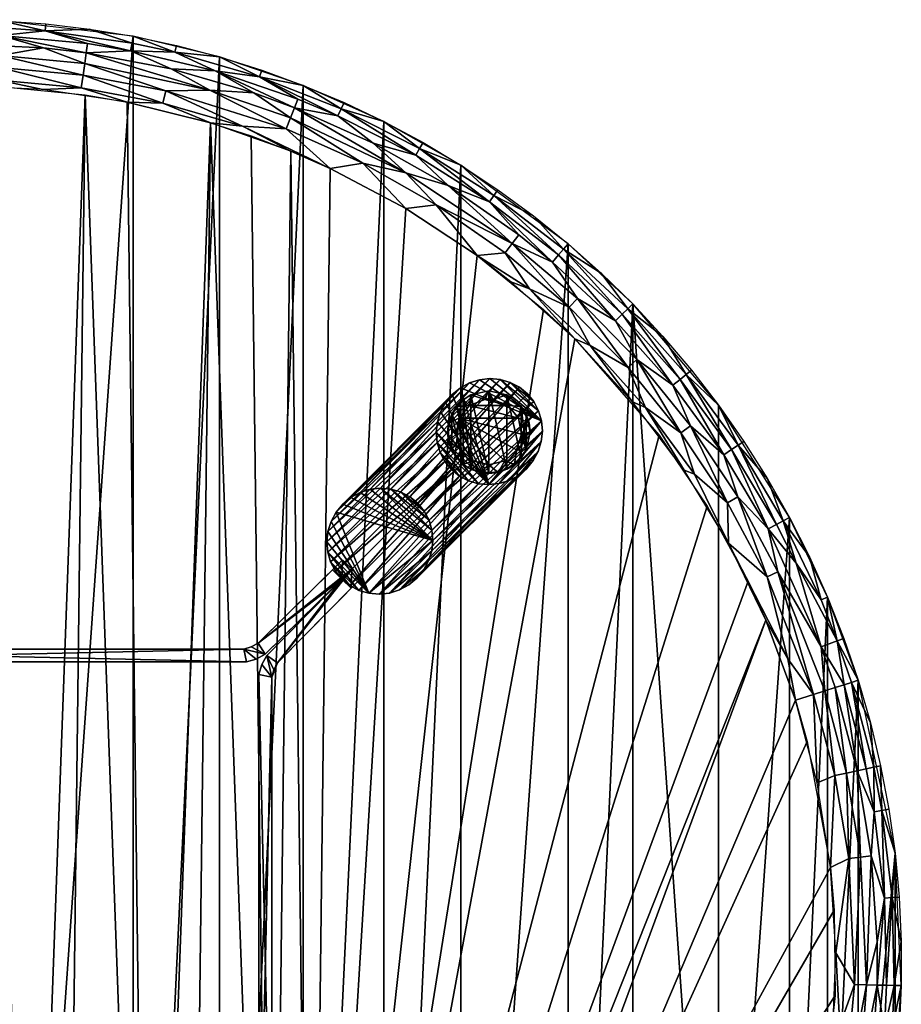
# Model space of a CAD drawing. Header units: inches. Extents: x -18 to 18, y -18 to 18.
# Tile 4 of 4: x 1.2 to 18, y -0.8 to 18. Entities that reach past the tile are written whole.
import ezdxf

# ---------------------------------------------------------------- set-up
doc = ezdxf.new("R2010")
doc.units = ezdxf.units.IN
doc.header["$MEASUREMENT"] = 0
for name, color, linetype in [('AFUTL-3-EDPL', 19, 'Continuous'), ('AFUTL-3-GDPL', 19, 'Continuous'), ('AFUTL-3-HWPT', 4, 'Continuous'), ('AFUTL-3-LGWD', 15, 'Continuous'), ('AFUTL-3-TPWD', 15, 'Continuous')]:
    doc.layers.add(name, color=color, linetype=linetype)

msp = doc.modelspace()

# ---------------------------------------------------------------- meshes
at = {"layer": 'AFUTL-3-EDPL'}
mesh = msp.add_polyface(dxfattribs=at)
corners = [(2.431, 17.164, 14.168), (2.399, 16.941, 14.045), (0.813, 17.317, 14.168), (0, 17.54, 14.323), (-0.831, 17.699, 14.509), (0.831, 17.699, 14.509), (5.654, 16.604, 14.323), (4.813, 16.654, 14.168), (4.075, 17.06, 14.323), (0.791, 16.849, 13.958), (-0.802, 17.091, 14.045), (0.802, 17.091, 14.045), (6.351, 16.13, 14.168), (0.844, 17.98, 15), (1.686, 17.921, 15), (1.673, 17.788, 14.719), (4.998, 17.292, 15), (5.76, 16.913, 14.719), (4.15, 17.378, 14.719), (2.524, 17.822, 15), (3.331, 17.553, 14.719), (2.459, 17.367, 14.323), (6.492, 16.486, 14.509), (4.919, 17.022, 14.509), (6.269, 15.92, 14.045), (5.438, 15.967, 13.958), (3.975, 16.642, 14.045), (2.365, 16.701, 13.958), (3.918, 16.406, 13.958), (3.356, 17.684, 15), (4.181, 17.508, 15), (1.642, 17.463, 14.323), (2.484, 17.543, 14.509), (0.837, 17.847, 14.719), (-0.837, 17.847, 14.719), (0, 18, 15), (3.304, 17.408, 14.509), (5.803, 17.039, 15), (-0.813, 17.317, 14.168), (6.361, 15.491, 13.929), (4.825, 16.036, 13.929), (3.242, 16.429, 13.929), (1.629, 16.667, 13.929), (0, 16.746, 13.929), (6.426, 16.32, 14.323), (-0.791, 16.849, 13.958)]
mesh.append_faces([[corners[k] for k in face] for face in [(15, 36, 32)]], dxfattribs={"vtx0": -1})
mesh.append_faces([[corners[k] for k in face] for face in [(1, 27, 11), (31, 3, 5), (6, 8, 23), (26, 28, 1), (15, 5, 33), (18, 36, 20), (36, 21, 32), (21, 0, 31)]], dxfattribs={"vtx0": -1, "vtx1": -1})
mesh.append_faces([[corners[k] for k in face] for face in [(0, 1, 2), (3, 4, 5), (12, 7, 6), (16, 17, 18), (19, 20, 15), (24, 25, 26), (25, 28, 26), (32, 21, 5), (33, 34, 35), (17, 23, 18), (31, 2, 3), (27, 9, 11), (18, 23, 36), (20, 36, 15), (28, 27, 1), (5, 34, 33), (7, 0, 21), (0, 2, 31), (23, 8, 36), (2, 38, 3), (12, 24, 7), (11, 38, 2), (25, 40, 28), (28, 41, 27), (27, 42, 9), (43, 45, 9)]], dxfattribs={"vtx0": -1, "vtx1": -1, "vtx2": -1})
mesh.append_faces([[corners[k] for k in face] for face in [(6, 7, 8), (9, 10, 11), (24, 26, 7), (13, 15, 33), (29, 18, 20), (33, 35, 13), (28, 40, 41), (27, 41, 42), (9, 42, 43)]], dxfattribs={"vtx0": -1, "vtx2": -1})
mesh.append_faces([[corners[k] for k in face] for face in [(8, 7, 21)]], dxfattribs={"vtx1": -1})
mesh.append_faces([[corners[k] for k in face] for face in [(13, 14, 15), (17, 22, 23), (29, 30, 18), (8, 21, 36), (7, 26, 0), (16, 37, 17), (15, 32, 5), (19, 29, 20), (1, 11, 2), (26, 1, 0), (14, 19, 15), (30, 16, 18)]], dxfattribs={"vtx1": -1, "vtx2": -1})
mesh.append_faces([[corners[k] for k in face] for face in [(25, 39, 40), (44, 6, 23), (21, 31, 5)]], dxfattribs={"vtx2": -1})
mesh = msp.add_polyface(dxfattribs=at)
corners = [(7.926, 15.647, 14.323), (8.55, 15.08, 14.168), (6.426, 16.32, 14.323), (10.305, 14.758, 15), (10.986, 14.259, 15), (10.229, 14.649, 14.719), (10.58, 13.733, 14.168), (9.357, 14.836, 14.323), (8.134, 16.057, 15), (8.878, 15.658, 15), (8.812, 15.542, 14.719), (7.318, 16.299, 14.719), (9.127, 14.472, 14.045), (8.549, 14.4, 13.929), (7.732, 15.263, 14.045), (9.909, 13.5, 13.929), (12.066, 11.787, 13.958), (10.909, 12.865, 13.958), (11.665, 12.516, 14.045), (11.555, 13.626, 14.719), (10.705, 13.895, 14.323), (11.642, 13.728, 15), (12.273, 13.168, 15), (6.351, 16.13, 14.168), (7.108, 15.163, 13.929), (6.269, 15.92, 14.045), (9.602, 15.225, 15), (10.442, 13.554, 14.045), (11.82, 12.682, 14.168), (11.344, 13.378, 14.323), (6.595, 16.748, 15), (7.373, 16.421, 15), (7.257, 16.164, 14.509), (6.492, 16.486, 14.509), (4.919, 17.022, 14.509), (12.547, 12.257, 14.323), (11.46, 13.514, 14.509), (10.144, 14.527, 14.509), (8.739, 15.413, 14.509), (5.76, 16.913, 14.719), (12.675, 12.381, 14.509), (5.438, 15.967, 13.958), (5.803, 17.039, 15), (6.361, 15.491, 13.929), (10.555, 13.001, 13.929), (11.769, 11.913, 13.929), (5.654, 16.604, 14.323)]
mesh.append_faces([[corners[k] for k in face] for face in [(39, 32, 33)]], dxfattribs={"vtx0": -1})
mesh.append_faces([[corners[k] for k in face] for face in [(12, 13, 14), (14, 24, 25), (36, 29, 37), (20, 7, 37), (27, 15, 12), (32, 2, 33), (29, 6, 20), (2, 23, 46)]], dxfattribs={"vtx0": -1, "vtx1": -1})
mesh.append_faces([[corners[k] for k in face] for face in [(6, 1, 7), (8, 10, 11), (16, 17, 18), (4, 19, 5), (20, 6, 7), (1, 23, 2), (26, 5, 10), (18, 17, 27), (28, 6, 29), (33, 2, 34), (35, 29, 36), (18, 27, 6), (6, 12, 1), (5, 37, 10), (10, 37, 38), (10, 38, 11), (30, 11, 39), (17, 15, 27), (11, 32, 39), (11, 38, 32), (19, 36, 5), (37, 7, 38), (38, 0, 32), (7, 0, 38), (1, 14, 23), (28, 18, 6), (24, 41, 25), (16, 45, 17)]], dxfattribs={"vtx0": -1, "vtx1": -1, "vtx2": -1})
mesh.append_faces([[corners[k] for k in face] for face in [(7, 1, 0), (5, 36, 37), (19, 40, 36), (17, 44, 15), (17, 45, 44)]], dxfattribs={"vtx0": -1, "vtx2": -1})
mesh.append_faces([[corners[k] for k in face] for face in [(0, 1, 2)]], dxfattribs={"vtx1": -1})
mesh.append_faces([[corners[k] for k in face] for face in [(3, 4, 5), (8, 9, 10), (15, 13, 12), (21, 22, 19), (13, 24, 14), (30, 31, 11), (0, 2, 32), (12, 14, 1), (14, 25, 23), (26, 3, 5), (27, 12, 6), (4, 21, 19), (42, 30, 39), (31, 8, 11), (9, 26, 10)]], dxfattribs={"vtx1": -1, "vtx2": -1})
mesh.append_faces([[corners[k] for k in face] for face in [(24, 43, 41), (29, 20, 37)]], dxfattribs={"vtx2": -1})
mesh = msp.add_polyface(dxfattribs=at)
corners = [(15.862, 8.508, 15), (16.243, 7.756, 15), (15.744, 8.445, 14.719), (14.052, 9.33, 13.958), (13.117, 10.605, 13.958), (13.795, 10.122, 14.045), (12.781, 12.485, 14.719), (12.675, 12.381, 14.509), (11.555, 13.626, 14.719), (12.547, 12.257, 14.323), (11.82, 12.682, 14.168), (11.344, 13.378, 14.323), (14.884, 9.883, 14.719), (14.761, 9.801, 14.509), (13.894, 11.233, 14.719), (14.682, 8.785, 14.045), (14.513, 10.648, 15), (12.786, 11.369, 14.045), (12.066, 11.787, 13.958), (11.665, 12.516, 14.045), (12.955, 11.519, 14.168), (14.613, 9.702, 14.323), (13.64, 11.028, 14.323), (13.779, 11.14, 14.509), (13.452, 11.96, 15), (16.467, 6.042, 14.323), (15.644, 7.469, 14.168), (15.457, 8.291, 14.323), (14.876, 8.901, 14.168), (13.977, 10.255, 14.168), (15.614, 8.375, 14.509), (15.989, 7.634, 14.509), (16.466, 6.934, 14.719), (14.996, 9.956, 15), (15.446, 9.243, 15), (12.876, 12.578, 15), (12.273, 13.168, 15), (14.702, 8.017, 13.929), (15.44, 7.372, 14.045), (11.46, 13.514, 14.509), (13.997, 11.317, 15), (16.589, 6.986, 15), (12.872, 10.712, 13.929), (11.769, 11.913, 13.929), (13.853, 9.409, 13.929)]
mesh.append_faces([[corners[k] for k in face] for face in [(25, 27, 31), (30, 27, 13), (23, 22, 7), (7, 9, 39), (13, 21, 23), (26, 28, 27), (38, 37, 15), (31, 27, 30)]], dxfattribs={"vtx0": -1, "vtx1": -1})
mesh.append_faces([[corners[k] for k in face] for face in [(3, 4, 5), (6, 7, 8), (9, 10, 11), (12, 13, 14), (15, 3, 5), (16, 12, 14), (17, 18, 19), (20, 10, 9), (21, 22, 23), (24, 14, 6), (28, 15, 29), (20, 17, 10), (21, 29, 22), (28, 29, 21), (1, 32, 2), (34, 2, 12), (36, 6, 8), (37, 3, 15), (4, 18, 17), (2, 30, 12), (26, 38, 28), (29, 5, 20), (15, 5, 29), (14, 23, 6), (22, 9, 7), (27, 21, 13), (22, 20, 9), (29, 20, 22), (27, 28, 21), (17, 19, 10), (5, 17, 20), (5, 4, 17), (4, 42, 18), (3, 44, 4)]], dxfattribs={"vtx0": -1, "vtx1": -1, "vtx2": -1})
mesh.append_faces([[corners[k] for k in face] for face in [(12, 30, 13), (6, 23, 7), (14, 13, 23), (2, 31, 30), (18, 42, 43), (4, 44, 42), (3, 37, 44)]], dxfattribs={"vtx0": -1, "vtx2": -1})
mesh.append_faces([[corners[k] for k in face] for face in [(0, 1, 2), (16, 33, 12), (35, 24, 6), (32, 31, 2), (40, 16, 14), (34, 0, 2), (38, 15, 28), (1, 41, 32), (33, 34, 12), (24, 40, 14), (36, 35, 6)]], dxfattribs={"vtx1": -1, "vtx2": -1})
mesh.append_faces([[corners[k] for k in face] for face in [(25, 26, 27)]], dxfattribs={"vtx2": -1})
mesh = msp.add_polyface(dxfattribs=at)
corners = [(17.326, 3.711, 14.509), (17.151, 3.674, 14.323), (16.903, 5.315, 14.509), (17.535, 0.411, 14.323), (17.42, 2.051, 14.323), (17.675, 1.245, 14.509), (17.331, -0.406, 14.168), (17.105, -0.401, 14.045), (17.217, 2.027, 14.168), (17.47, 3.742, 14.719), (17.043, 5.36, 14.719), (17.405, 4.591, 15), (16.323, 5.13, 14.045), (15.976, 5.019, 13.929), (15.835, 5.81, 13.958), (16.773, 6.154, 14.719), (16.467, 6.042, 14.323), (15.989, 7.634, 14.509), (15.44, 7.372, 14.045), (16.745, 0.204, 13.929), (16.646, 1.832, 13.929), (16.992, 2.001, 14.045), (16.73, 3.583, 14.045), (16.389, 3.442, 13.929), (17.48, 2.895, 14.509), (16.538, 5.198, 14.168), (15.644, 7.469, 14.168), (16.733, 5.261, 14.323), (17.17, 5.402, 15), (17.758, 2.941, 15), (17.626, 2.919, 14.719), (17.601, 3.77, 15), (17.822, 1.256, 14.719), (17.876, 2.105, 15), (17.955, 1.265, 15), (17.862, -0.419, 14.719), (17.995, 0.422, 15), (14.702, 8.017, 13.929), (16.951, 3.631, 14.168), (16.589, 6.986, 15), (16.898, 6.2, 15), (17.714, -0.415, 14.509), (16.466, 6.934, 14.719), (15.412, 6.55, 13.929), (17.535, -0.411, 14.323)]
mesh.append_faces([[corners[k] for k in face] for face in [(14, 43, 37)]])
mesh.append_faces([[corners[k] for k in face] for face in [(14, 13, 43)]], dxfattribs={"vtx0": -1})
mesh.append_faces([[corners[k] for k in face] for face in [(0, 1, 2), (6, 7, 8), (22, 23, 12), (29, 30, 31), (34, 32, 33), (38, 22, 25), (7, 19, 21), (8, 21, 38), (24, 1, 0), (3, 6, 4), (30, 24, 9), (10, 2, 15), (1, 38, 27), (27, 25, 16), (21, 20, 22), (31, 9, 11), (33, 30, 29), (36, 32, 34)]], dxfattribs={"vtx0": -1, "vtx1": -1})
mesh.append_faces([[corners[k] for k in face] for face in [(9, 10, 11), (12, 13, 14), (12, 14, 18), (5, 4, 24), (32, 30, 33), (35, 32, 36), (4, 1, 24), (2, 16, 15), (5, 24, 30), (25, 12, 26), (12, 18, 26), (32, 5, 30), (4, 8, 1), (9, 0, 10)]], dxfattribs={"vtx0": -1, "vtx1": -1, "vtx2": -1})
mesh.append_faces([[corners[k] for k in face] for face in [(15, 16, 17), (25, 26, 16), (28, 10, 15), (2, 27, 16), (39, 15, 42), (15, 40, 28)]], dxfattribs={"vtx0": -1, "vtx2": -1})
mesh.append_faces([[corners[k] for k in face] for face in [(3, 4, 5), (42, 15, 17)]], dxfattribs={"vtx1": -1})
mesh.append_faces([[corners[k] for k in face] for face in [(19, 20, 21), (1, 27, 2), (14, 37, 18), (39, 40, 15), (28, 11, 10), (20, 23, 22), (7, 21, 8), (22, 12, 25), (23, 13, 12), (41, 5, 32), (30, 9, 31), (0, 2, 10), (6, 8, 4), (8, 38, 1), (38, 25, 27), (21, 22, 38), (24, 0, 9)]], dxfattribs={"vtx1": -1, "vtx2": -1})
mesh.append_faces([[corners[k] for k in face] for face in [(44, 3, 5)]], dxfattribs={"vtx2": -1})
mesh = msp.add_polyface(dxfattribs=at)
corners = [(17.955, -1.265, 15), (17.822, -1.256, 14.719), (17.995, -0.422, 15), (16.165, -6.807, 14.323), (16.732, -5.264, 14.323), (16.634, -6.103, 14.509), (17.133, -4.519, 14.509), (15.835, -5.81, 13.958), (16.094, -4.629, 13.929), (16.544, -4.364, 14.045), (16.88, -2.795, 14.045), (17.105, -0.401, 14.045), (17.331, -0.406, 14.168), (17.48, -2.895, 14.509), (17.42, -2.051, 14.323), (17.675, -1.245, 14.509), (17.626, -2.919, 14.719), (17.876, -2.105, 15), (16.468, -3.042, 13.929), (16.826, -1.185, 13.958), (14.893, -7.657, 13.929), (16.062, -5.894, 14.045), (17.151, -3.674, 14.323), (16.773, -6.154, 14.719), (17.276, -4.557, 14.719), (17.17, -5.402, 15), (17.601, -3.77, 15), (17.758, -2.941, 15), (17.714, -0.415, 14.509), (17.535, -0.411, 14.323), (17.675, 1.245, 14.509), (16.898, -6.2, 15), (16.951, -3.631, 14.168), (16.685, -1.426, 13.929), (15.644, -7.469, 14.168), (16.537, -5.202, 14.168), (17.217, -2.027, 14.168), (16.745, 0.204, 13.929), (17.862, -0.419, 14.719), (17.405, -4.591, 15), (17.995, 0.422, 15), (16.466, -6.934, 14.719), (16.589, -6.986, 15), (15.567, -6.172, 13.929), (17.822, 1.256, 14.719), (17.535, 0.411, 14.323)]
mesh.append_faces([[corners[k] for k in face] for face in [(0, 1, 2), (9, 8, 10), (26, 16, 27), (28, 29, 30), (31, 23, 25), (36, 10, 12), (15, 29, 28), (1, 15, 38), (25, 24, 39), (2, 38, 40), (27, 16, 17), (41, 5, 23), (39, 24, 26), (42, 41, 31), (17, 1, 0), (29, 12, 45)]], dxfattribs={"vtx0": -1, "vtx1": -1})
mesh.append_faces([[corners[k] for k in face] for face in [(5, 4, 6), (7, 8, 9), (10, 11, 12), (13, 14, 15), (16, 1, 17), (18, 19, 10), (20, 7, 21), (4, 22, 6), (23, 24, 25), (14, 29, 15), (6, 22, 13), (24, 16, 26), (22, 14, 13), (34, 21, 35), (35, 9, 32), (32, 10, 36), (13, 15, 1), (23, 5, 24), (6, 13, 16), (16, 13, 1), (24, 6, 16), (5, 6, 24), (32, 36, 14), (14, 36, 29), (22, 32, 14), (35, 32, 22), (4, 35, 22), (34, 35, 4), (19, 37, 11), (10, 19, 11), (21, 9, 35), (21, 7, 9), (38, 28, 44)]], dxfattribs={"vtx0": -1, "vtx1": -1, "vtx2": -1})
mesh.append_faces([[corners[k] for k in face] for face in [(19, 33, 37), (7, 43, 8)]], dxfattribs={"vtx0": -1, "vtx2": -1})
mesh.append_faces([[corners[k] for k in face] for face in [(3, 34, 4)]], dxfattribs={"vtx1": -1})
mesh.append_faces([[corners[k] for k in face] for face in [(3, 4, 5), (9, 10, 32), (18, 33, 19), (8, 18, 10), (36, 12, 29), (1, 38, 2), (41, 23, 31), (20, 43, 7), (15, 28, 38)]], dxfattribs={"vtx1": -1, "vtx2": -1})
at = {"layer": 'AFUTL-3-GDPL'}
mesh = msp.add_polyface(dxfattribs=at)
corners = [(10.134, 9.347), (10.699, 10.4, 0.531), (9.568, 10.4, 0.531), (10.843, 10.476), (9.425, 9.792), (9.425, 10.476), (10.75, 9.643), (10.212, 10.754, 0.531), (10.134, 9.509, 0.531), (10.476, 10.843), (9.792, 10.843), (10.662, 9.799, 0.531), (9.606, 9.799, 0.531), (10.134, 10.921, 0.177), (9.643, 9.518), (9.959, 9.366, 0.177), (10.902, 10.309, 0.177), (9.366, 10.309, 0.177), (10.75, 10.625, 0.177), (10.843, 9.792, 0.177), (10.309, 9.366, 0.177), (10.921, 10.134), (10.476, 10.843, 0.177), (10.625, 9.518, 0.177), (9.792, 10.843, 0.177), (9.518, 10.625, 0.177), (9.518, 9.643, 0.177), (9.366, 9.959, 0.177), (10.501, 10.64, 0.531), (9.767, 10.64, 0.531), (10.435, 9.586, 0.531), (10.134, 10.921), (10.476, 9.425), (9.347, 10.134), (9.833, 9.586, 0.531), (10.758, 10.095, 0.531), (9.51, 10.095, 0.531), (10.056, 10.754, 0.531), (10.921, 10.134, 0.177), (9.792, 9.425, 0.177), (9.792, 9.425), (9.643, 10.75), (10.75, 10.625), (10.843, 9.792), (9.643, 10.75, 0.177), (9.643, 9.518, 0.177)]
mesh.append_faces([[corners[k] for k in face] for face in [(30, 23, 11), (37, 24, 29), (36, 17, 27), (28, 18, 22), (30, 20, 23), (34, 45, 39), (1, 16, 18), (36, 27, 12), (37, 13, 24), (28, 22, 7), (12, 27, 26), (15, 40, 0), (8, 15, 20), (16, 3, 18), (17, 33, 27), (25, 41, 5), (11, 23, 19), (20, 32, 23), (15, 0, 20), (16, 21, 3), (7, 22, 13), (23, 6, 19), (23, 32, 6), (44, 41, 25), (2, 25, 17), (25, 5, 17), (26, 4, 14), (27, 4, 26), (27, 33, 4), (1, 18, 28), (8, 20, 30), (20, 0, 32), (17, 5, 33), (2, 17, 36), (7, 13, 37), (38, 21, 16), (39, 40, 15), (18, 3, 42), (19, 6, 43), (29, 24, 44), (26, 14, 45)]])
mesh.append_faces([[corners[k] for k in face] for face in [(12, 45, 34), (35, 19, 38), (19, 21, 38), (18, 9, 22), (43, 3, 21), (22, 31, 13), (13, 10, 24), (29, 25, 2), (5, 4, 33), (34, 15, 8), (35, 16, 1), (37, 28, 7), (39, 14, 40), (44, 10, 41)]], dxfattribs={"vtx0": -1})
mesh.append_faces([[corners[k] for k in face] for face in [(32, 9, 6), (29, 28, 37), (41, 14, 5), (2, 1, 29), (0, 31, 32), (10, 40, 41), (6, 42, 43)]], dxfattribs={"vtx0": -1, "vtx1": -1})
mesh.append_faces([[corners[k] for k in face] for face in [(0, 10, 31), (10, 0, 40), (6, 9, 42), (5, 14, 4), (29, 1, 28), (2, 8, 30), (32, 31, 9), (2, 35, 1), (41, 40, 14), (43, 42, 3)]], dxfattribs={"vtx0": -1, "vtx2": -1})
mesh.append_faces([[corners[k] for k in face] for face in [(11, 19, 35), (45, 14, 39), (36, 12, 2), (24, 10, 44)]], dxfattribs={"vtx1": -1})
mesh.append_faces([[corners[k] for k in face] for face in [(30, 11, 2), (11, 35, 2), (12, 34, 2), (34, 8, 2)]], dxfattribs={"vtx1": -1, "vtx2": -1})
mesh.append_faces([[corners[k] for k in face] for face in [(13, 31, 10), (29, 44, 25), (18, 42, 9), (19, 43, 21), (22, 9, 31), (35, 38, 16), (34, 39, 15), (12, 26, 45)]], dxfattribs={"vtx2": -1})
at = {"layer": 'AFUTL-3-HWPT'}
mesh = msp.add_polyface(dxfattribs=at)
corners = [(-7.332, 7.332, 13.929), (5.872, 5.899, 13.929), (-5.872, 5.899, 12.679), (5.872, 5.899, 12.679), (7.155, 7.508, 13.929), (-5.511, 5.75, 13.929), (-7.52, 7.52, 12.679), (7.343, 7.696, 12.679), (5.733, 6.107, 12.679), (-5.462, 5.995, 12.679), (5.462, 5.995, 13.929), (-5.462, 5.995, 13.929), (-7.155, 7.508, 13.929), (7.332, 7.332, 13.929), (5.511, 5.75, 12.679), (-5.872, 5.899, 13.929), (-5.511, 5.75, 12.679), (5.511, 5.75, 13.929), (7.52, 7.52, 12.679), (-7.343, 7.696, 12.679), (-5.733, 6.107, 12.679), (5.462, 5.995, 12.679), (5.733, 6.107, 13.929), (-5.733, 6.107, 13.929), (5.699, 5.806, 12.679), (5.699, 5.806, 13.929), (-5.699, 5.806, 12.679), (-5.699, 5.806, 13.929), (5.603, 6.037, 12.679), (5.603, 6.037, 13.929), (-5.603, 6.037, 12.679)]
mesh.append_faces([[corners[k] for k in face] for face in [(10, 9, 11), (5, 14, 17), (3, 13, 1), (4, 8, 22), (0, 2, 15), (20, 12, 23), (0, 23, 12), (22, 13, 4), (13, 7, 4), (25, 14, 24), (27, 2, 26), (18, 8, 7), (20, 6, 19), (6, 12, 19), (23, 30, 20), (22, 28, 29), (1, 24, 3), (5, 26, 16), (29, 21, 10)]], dxfattribs={"vtx0": -1})
mesh.append_faces([[corners[k] for k in face] for face in [(3, 8, 18), (16, 9, 14), (11, 5, 10), (15, 23, 0), (14, 21, 24), (2, 9, 26), (29, 1, 22), (11, 30, 23), (24, 21, 3), (26, 9, 16), (10, 1, 29)]], dxfattribs={"vtx0": -1, "vtx1": -1})
mesh.append_faces([[corners[k] for k in face] for face in [(14, 9, 21), (20, 2, 6), (10, 5, 17), (22, 1, 13), (11, 27, 5), (3, 21, 28), (15, 11, 23), (10, 17, 25), (11, 15, 27), (3, 28, 8), (2, 30, 9)]], dxfattribs={"vtx0": -1, "vtx2": -1})
mesh.append_faces([[corners[k] for k in face] for face in [(16, 14, 5), (21, 9, 10), (6, 2, 0), (19, 12, 20), (18, 13, 3), (7, 8, 4), (0, 12, 6), (27, 26, 5), (25, 24, 1), (18, 7, 13), (17, 14, 25), (15, 2, 27)]], dxfattribs={"vtx1": -1})
mesh.append_faces([[corners[k] for k in face] for face in [(25, 1, 10), (20, 30, 2)]], dxfattribs={"vtx1": -1, "vtx2": -1})
mesh.append_faces([[corners[k] for k in face] for face in [(29, 28, 21), (22, 8, 28), (11, 9, 30)]], dxfattribs={"vtx2": -1})
mesh = msp.add_polyface(dxfattribs=at)
corners = [(7.332, 7.332, 13.929), (5.899, -5.872, 13.929), (5.899, 5.872, 12.679), (5.899, -5.872, 12.679), (7.508, -7.155, 13.929), (5.75, 5.511, 13.929), (7.52, 7.52, 12.679), (7.696, -7.343, 12.679), (6.107, -5.733, 12.679), (5.995, 5.462, 12.679), (5.995, -5.462, 13.929), (5.995, 5.462, 13.929), (7.508, 7.155, 13.929), (7.332, -7.332, 13.929), (5.75, -5.511, 12.679), (5.899, 5.872, 13.929), (5.75, 5.511, 12.679), (5.75, -5.511, 13.929), (7.52, -7.52, 12.679), (7.696, 7.343, 12.679), (6.107, 5.733, 12.679), (5.995, -5.462, 12.679), (6.107, -5.733, 13.929), (6.107, 5.733, 13.929), (5.806, -5.699, 12.679), (5.806, -5.699, 13.929), (5.806, 5.699, 12.679), (5.806, 5.699, 13.929), (6.037, -5.603, 12.679), (6.037, -5.603, 13.929), (6.037, 5.603, 12.679)]
mesh.append_faces([[corners[k] for k in face] for face in [(10, 9, 11), (5, 14, 17), (3, 13, 1), (4, 8, 22), (0, 2, 15), (20, 12, 23), (0, 23, 12), (22, 13, 4), (13, 7, 4), (25, 14, 24), (27, 2, 26), (18, 8, 7), (20, 6, 19), (6, 12, 19), (23, 30, 20), (22, 28, 29), (1, 24, 3), (5, 26, 16), (29, 21, 10)]], dxfattribs={"vtx0": -1})
mesh.append_faces([[corners[k] for k in face] for face in [(3, 8, 18), (16, 9, 14), (11, 5, 10), (15, 23, 0), (14, 21, 24), (2, 9, 26), (29, 1, 22), (11, 30, 23), (24, 21, 3), (26, 9, 16), (10, 1, 29)]], dxfattribs={"vtx0": -1, "vtx1": -1})
mesh.append_faces([[corners[k] for k in face] for face in [(14, 9, 21), (20, 2, 6), (10, 5, 17), (22, 1, 13), (11, 27, 5), (3, 21, 28), (15, 11, 23), (10, 17, 25), (11, 15, 27), (3, 28, 8), (2, 30, 9)]], dxfattribs={"vtx0": -1, "vtx2": -1})
mesh.append_faces([[corners[k] for k in face] for face in [(16, 14, 5), (21, 9, 10), (6, 2, 0), (19, 12, 20), (18, 13, 3), (7, 8, 4), (0, 12, 6), (27, 26, 5), (25, 24, 1), (18, 7, 13), (17, 14, 25), (15, 2, 27)]], dxfattribs={"vtx1": -1})
mesh.append_faces([[corners[k] for k in face] for face in [(25, 1, 10), (20, 30, 2)]], dxfattribs={"vtx1": -1, "vtx2": -1})
mesh.append_faces([[corners[k] for k in face] for face in [(29, 28, 21), (22, 8, 28), (11, 9, 30)]], dxfattribs={"vtx2": -1})
at = {"layer": 'AFUTL-3-LGWD'}
mesh = msp.add_polyface(dxfattribs=at)
corners = [(8.762, 7.347, 13.929), (8.607, 7.22, 13.929), (8.431, 7.125, 13.929), (8.241, 7.065, 13.929), (8.043, 7.043, 13.929), (7.846, 7.061, 13.929), (7.657, 7.116, 13.929), (7.483, 7.208, 13.929), (7.332, 7.332, 13.929), (7.208, 7.483, 13.929), (7.116, 7.657, 13.929), (7.061, 7.846, 13.929), (7.043, 8.043, 13.929), (7.065, 8.241, 13.929), (7.125, 8.431, 13.929), (7.22, 8.607, 13.929), (7.347, 8.762, 13.929), (7.502, 8.889, 13.929), (7.678, 8.984, 13.929), (7.868, 9.044, 13.929), (8.066, 9.066, 13.929), (8.263, 9.048, 13.929), (8.452, 8.993, 13.929), (8.626, 8.902, 13.929), (8.777, 8.777, 13.929), (8.902, 8.626, 13.929), (8.993, 8.452, 13.929), (9.048, 8.263, 13.929), (9.066, 8.066, 13.929), (9.044, 7.868, 13.929), (8.984, 7.678, 13.929), (8.889, 7.502, 13.929), (10.851, 9.437, 0.03), (10.978, 9.591, 0.03), (11.074, 9.767, 0.03), (11.133, 9.957, 0.03), (11.155, 10.155, 0.03), (11.138, 10.352, 0.03), (11.082, 10.541, 0.03), (10.991, 10.715, 0.03), (10.867, 10.867, 0.03), (10.715, 10.991, 0.03), (10.541, 11.082, 0.03), (10.352, 11.138, 0.03), (10.155, 11.155, 0.03), (9.957, 11.133, 0.03), (9.767, 11.074, 0.03), (9.591, 10.978, 0.03), (9.437, 10.851, 0.03), (9.309, 10.696, 0.03), (9.214, 10.52, 0.03), (9.154, 10.33, 0.03), (9.132, 10.132, 0.03), (9.15, 9.935, 0.03), (9.205, 9.746, 0.03), (9.297, 9.573, 0.03), (9.421, 9.421, 0.03), (9.573, 9.297, 0.03), (9.746, 9.205, 0.03), (9.935, 9.15, 0.03), (10.132, 9.132, 0.03), (10.33, 9.154, 0.03), (10.52, 9.214, 0.03), (10.696, 9.309, 0.03)]
mesh.append_faces([[corners[k] for k in face] for face in [(0, 63, 32), (30, 33, 34), (28, 35, 36), (26, 37, 38), (24, 39, 40), (62, 1, 2), (60, 3, 4), (58, 5, 6), (56, 7, 8), (55, 10, 54), (53, 12, 52), (51, 14, 50), (49, 16, 48), (47, 18, 46), (45, 20, 44), (43, 22, 42), (23, 25, 24), (7, 9, 8), (55, 57, 56), (39, 41, 40)]], dxfattribs={"vtx0": -1})
mesh.append_faces([[corners[k] for k in face] for face in [(1, 63, 0), (31, 33, 30), (29, 35, 28), (27, 37, 26), (25, 39, 24), (63, 1, 62), (61, 3, 60), (59, 5, 58), (57, 7, 56), (56, 9, 55), (54, 11, 53), (52, 13, 51), (50, 15, 49), (48, 17, 47), (46, 19, 45), (44, 21, 43), (42, 23, 41), (1, 31, 2), (2, 30, 3), (3, 29, 4), (4, 28, 5), (27, 20, 28), (20, 27, 21), (21, 26, 22), (22, 25, 23), (5, 11, 6), (6, 10, 7), (33, 63, 34), (34, 62, 35), (35, 61, 36), (36, 60, 37), (59, 52, 60), (52, 59, 53), (53, 58, 54), (54, 57, 55), (37, 43, 38), (38, 42, 39)]], dxfattribs={"vtx0": -1, "vtx1": -1})
mesh.append_faces([[corners[k] for k in face] for face in [(5, 28, 15), (37, 60, 47)]], dxfattribs={"vtx0": -1, "vtx1": -1, "vtx2": -1})
mesh.append_faces([[corners[k] for k in face] for face in [(31, 32, 33), (29, 34, 35), (27, 36, 37), (25, 38, 39), (61, 2, 3), (59, 4, 5), (57, 6, 7), (55, 9, 10), (53, 11, 12), (51, 13, 14), (49, 15, 16), (47, 17, 18), (45, 19, 20), (43, 21, 22), (41, 23, 24), (2, 31, 30), (3, 30, 29), (4, 29, 28), (5, 15, 14), (28, 20, 19), (28, 19, 18), (21, 27, 26), (22, 26, 25), (28, 17, 16), (28, 16, 15), (5, 13, 12), (5, 12, 11), (6, 11, 10), (7, 10, 9), (34, 63, 62), (35, 62, 61), (36, 61, 60), (37, 47, 46), (60, 52, 51), (60, 51, 50), (53, 59, 58), (54, 58, 57), (60, 49, 48), (60, 48, 47), (37, 45, 44), (37, 44, 43), (38, 43, 42), (39, 42, 41)]], dxfattribs={"vtx0": -1, "vtx2": -1})
mesh.append_faces([[corners[k] for k in face] for face in [(0, 32, 31), (30, 34, 29), (28, 36, 27), (26, 38, 25), (62, 2, 61), (60, 4, 59), (58, 6, 57), (0, 31, 1), (32, 63, 33)]], dxfattribs={"vtx1": -1})
mesh.append_faces([[corners[k] for k in face] for face in [(18, 17, 28), (14, 13, 5), (50, 49, 60), (46, 45, 37)]], dxfattribs={"vtx1": -1, "vtx2": -1})
mesh.append_faces([[corners[k] for k in face] for face in [(24, 40, 41), (56, 8, 9), (54, 10, 11), (52, 12, 13), (50, 14, 15), (48, 16, 17), (46, 18, 19), (44, 20, 21), (42, 22, 23)]], dxfattribs={"vtx2": -1})
at = {"layer": 'AFUTL-3-TPWD'}
mesh = msp.add_polyface(dxfattribs=at)
corners = [(-17.995, 0.422, 15), (17.995, -0.422, 15), (4.998, 17.292, 15), (4.998, -17.292, 15), (-6.361, 15.491, 13.929), (8.196, -14.603, 13.929), (-16.745, 0.204, 13.929), (-12.056, -11.623, 13.929), (6.361, 15.491, 13.929), (16.094, -4.629, 13.929), (-1.222, -16.702, 13.929), (-4.998, 17.292, 15), (-4.998, -17.292, 15), (16.646, 1.832, 13.929), (-6.737, -15.331, 13.929), (11.175, 12.472, 13.929), (-11.175, 12.472, 13.929), (17.17, 5.402, 15), (-17.17, -5.402, 15), (-16.094, -4.629, 13.929), (12.056, -11.623, 13.929), (14.294, 8.724, 13.929), (-14.294, 8.724, 13.929), (-17.17, 5.402, 15), (17.17, -5.402, 15), (-15.976, 5.019, 13.929), (14.503, -8.373, 13.929), (-14.503, -8.373, 13.929), (0.844, 17.98, 15), (0.844, -17.98, 15), (15.976, 5.019, 13.929), (-3.242, 16.429, 13.929), (3.242, 16.429, 13.929), (8.134, -16.057, 15), (-8.134, 16.057, 15), (-8.134, -16.057, 15), (8.134, 16.057, 15), (-15.862, -8.508, 15), (15.862, 8.508, 15), (-15.862, 8.508, 15), (15.862, -8.508, 15), (-8.897, -14.187, 13.929), (-0.815, 16.726, 13.929), (8.549, 14.4, 13.929), (-8.549, 14.4, 13.929), (1.222, -16.702, 13.929), (16.735, -0.612, 13.929), (-3.641, -16.346, 13.929), (3.641, -16.346, 13.929), (17.876, 2.105, 15), (-17.876, -2.105, 15), (-14.513, -10.648, 15), (14.513, 10.648, 15), (-14.513, 10.648, 15), (14.513, -10.648, 15), (-12.876, -12.578, 15), (12.876, 12.578, 15), (-12.876, 12.578, 15), (12.876, -12.578, 15), (-16.646, 1.832, 13.929), (6.737, -15.331, 13.929), (0.815, 16.726, 13.929), (-16.468, -3.042, 13.929), (16.468, -3.042, 13.929), (10.868, -12.741, 13.929), (-10.868, -12.741, 13.929), (-13.378, 10.073, 13.929), (13.378, 10.073, 13.929), (13.619, -9.744, 13.929), (-13.619, -9.744, 13.929), (-15.412, 6.55, 13.929), (15.412, 6.55, 13.929), (-9.909, 13.5, 13.929), (9.909, 13.5, 13.929), (15.567, -6.172, 13.929), (-15.567, -6.172, 13.929), (-0.844, 17.98, 15), (-0.844, -17.98, 15), (17.876, -2.105, 15), (-17.876, 2.105, 15), (11.642, 13.728, 15), (-11.642, -13.728, 15), (11.642, -13.728, 15), (-11.642, 13.728, 15), (16.589, 6.986, 15), (-16.589, -6.986, 15), (16.589, -6.986, 15), (-16.589, 6.986, 15), (-6.595, 16.748, 15), (6.595, -16.748, 15), (6.595, 16.748, 15), (-6.595, -16.748, 15), (3.356, 17.684, 15), (-3.356, -17.684, 15), (-3.356, 17.684, 15), (3.356, -17.684, 15), (-9.602, 15.225, 15), (9.602, -15.225, 15), (9.602, 15.225, 15), (-9.602, -15.225, 15), (-16.735, -0.612, 13.929), (8.897, -14.187, 13.929), (-2.034, -16.622, 13.929), (2.034, -16.622, 13.929), (5.982, -15.641, 13.929), (-5.982, -15.641, 13.929), (11.769, 11.913, 13.929), (-11.769, 11.913, 13.929), (-7.475, -14.985, 13.929), (7.475, -14.985, 13.929), (13.129, -10.395, 13.929), (-13.129, -10.395, 13.929), (-14.893, -7.657, 13.929), (14.893, -7.657, 13.929), (-2.438, 16.568, 13.929), (2.438, 16.568, 13.929), (-5.6, 15.782, 13.929), (5.6, 15.782, 13.929), (7.108, 15.163, 13.929), (-7.108, 15.163, 13.929), (-4.433, -16.149, 13.929), (4.433, -16.149, 13.929), (10.235, -13.255, 13.929), (-10.235, -13.255, 13.929), (-15.075, 7.292, 13.929), (15.075, 7.292, 13.929), (-4.825, 16.036, 13.929), (4.825, 16.036, 13.929), (16.202, 4.236, 13.929), (-16.202, 4.236, 13.929), (16.715, 1.019, 13.929)]
mesh.append_faces([[corners[k] for k in face] for face in [(49, 78, 1), (50, 79, 0), (59, 100, 6), (109, 101, 5)]], dxfattribs={"vtx0": -1})
mesh.append_faces([[corners[k] for k in face] for face in [(99, 96, 81), (98, 97, 80), (121, 127, 104), (77, 76, 93), (44, 41, 72), (129, 62, 59), (107, 7, 66), (18, 23, 50), (17, 24, 49), (22, 27, 124), (28, 29, 92), (31, 47, 126), (91, 88, 35), (90, 89, 36), (37, 39, 85), (38, 40, 84), (42, 10, 114), (119, 108, 44), (103, 115, 48), (51, 53, 37), (52, 54, 38), (55, 53, 51), (56, 54, 52), (60, 71, 109), (61, 45, 42), (66, 69, 22), (70, 75, 25), (72, 65, 16), (76, 29, 28), (80, 82, 56), (81, 83, 55), (84, 86, 17), (85, 87, 18), (2, 3, 90), (12, 11, 91), (92, 95, 2), (93, 94, 12), (36, 33, 98), (35, 34, 99), (45, 115, 103), (104, 8, 60), (16, 65, 107), (114, 47, 31), (116, 105, 4), (4, 14, 119), (48, 127, 121), (124, 112, 70), (126, 105, 116), (25, 19, 129)]], dxfattribs={"vtx0": -1, "vtx1": -1})
mesh.append_faces([[corners[k] for k in face] for face in [(72, 41, 123), (66, 7, 111), (45, 61, 115), (60, 21, 125), (93, 76, 94), (126, 120, 105), (60, 43, 73), (80, 97, 82), (81, 96, 83), (109, 110, 20), (60, 106, 67), (109, 74, 113), (70, 112, 75), (92, 29, 95), (109, 128, 13), (48, 32, 127), (36, 89, 33), (35, 88, 34), (85, 39, 87), (84, 40, 86), (44, 108, 41), (60, 118, 43), (42, 45, 10), (109, 130, 46), (114, 102, 47), (49, 24, 78), (50, 23, 79), (37, 53, 39), (38, 54, 40), (55, 57, 53), (56, 58, 54), (59, 62, 100), (129, 19, 62), (107, 65, 7), (60, 67, 21), (109, 26, 68), (22, 69, 27), (109, 71, 30), (60, 73, 15), (109, 9, 74), (25, 75, 19), (76, 77, 29), (56, 82, 58), (55, 83, 57), (17, 86, 24), (18, 87, 23), (91, 11, 88), (90, 3, 89), (12, 94, 11), (2, 95, 3), (99, 34, 96), (98, 33, 97), (114, 10, 102), (4, 105, 14), (60, 15, 106), (119, 14, 108), (66, 111, 69), (124, 27, 112), (48, 115, 32), (104, 117, 8), (60, 8, 118), (126, 47, 120), (109, 64, 122), (72, 123, 65), (60, 125, 71), (104, 127, 117), (109, 30, 128)]], dxfattribs={"vtx0": -1, "vtx2": -1})
mesh.append_faces([[corners[k] for k in face] for face in [(46, 63, 109), (63, 9, 109), (20, 64, 109), (122, 101, 109), (68, 110, 109), (113, 26, 109), (13, 130, 109)]], dxfattribs={"vtx1": -1, "vtx2": -1})

doc.saveas('drawing.dxf')
